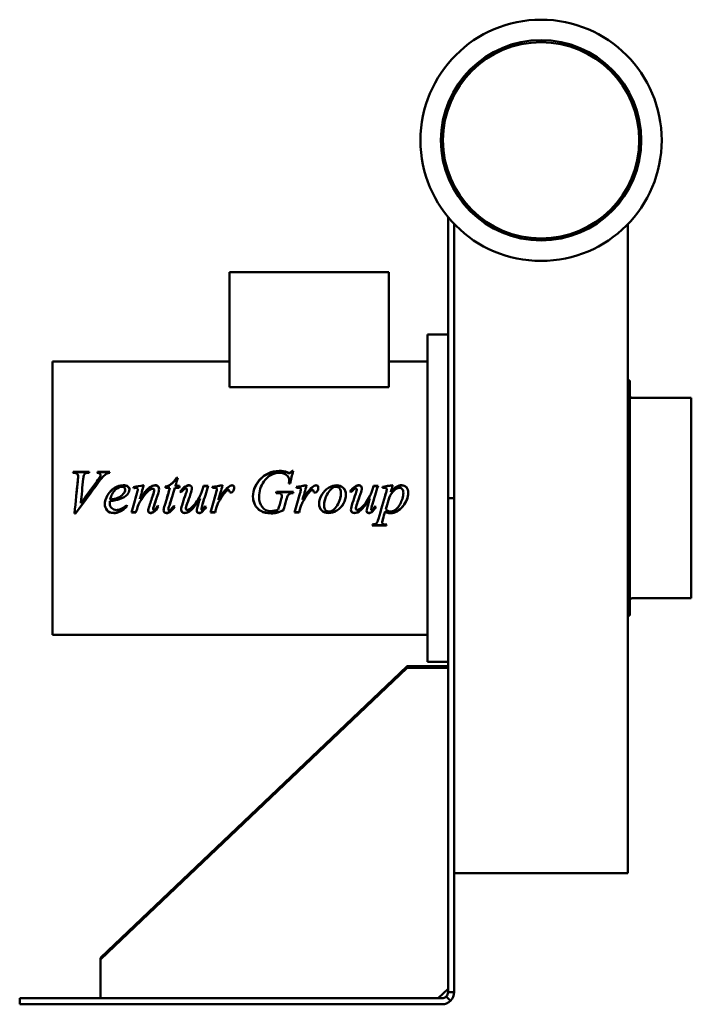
# Model space of a CAD drawing. Header units: millimetres. Extents: x 256 to 584, y 56 to 538.
import ezdxf

# ---------------------------------------------------------------- set-up
doc = ezdxf.new("R2010")
doc.units = ezdxf.units.MM
doc.header["$LTSCALE"] = 2
doc.layers.add('Widoczne (ISO)', color=7, linetype='Continuous', lineweight=50)

msp = doc.modelspace()

# ---------------------------------------------------------------- linework, layer by layer
at = {"layer": 'Widoczne (ISO)'}
for p, q in [((465.3, 303.8), (465.3, 441.24)), ((468.3, 437.88), (468.3, 296.1)), ((553.3, 296.1), (553.3, 437.88)), ((358.3, 358), (358.3, 414.27)), ((358.3, 414.27), (436.3, 414.27)), ((436.3, 358), (436.3, 414.27)), ((455.3, 383.77), (455.3, 223.77)), ((455.3, 383.77), (465.3, 383.77)), ((271.8, 370.57), (271.8, 236.97)), ((358.3, 370.57), (271.8, 370.57)), ((455.3, 370.57), (436.3, 370.57)), ((554.3, 361.3), (553.3, 361.3)), ((554.3, 246.3), (554.3, 361.3)), ((436.3, 358), (358.3, 358)), ((584.3, 352.8), (555.3, 352.8)), ((584.3, 254.8), (584.3, 352.8)), ((282.25, 316.15), (281.72, 316.15)), ((281.86, 316.68), (289.77, 316.68)), ((281.86, 316.49), (281.86, 316.68)), ((281.86, 316.49), (289.71, 316.49)), ((284.3, 314.46), (284.3, 314.62)), ((293.79, 316.68), (299.79, 316.68)), ((293.79, 316.49), (293.79, 316.68)), ((293.79, 316.49), (299.73, 316.49)), ((295, 314.18), (295, 314.33)), ((295.21, 314.95), (295.21, 315.12)), ((332.43, 313.75), (333.09, 313.75)), ((332.43, 313.6), (332.43, 313.75)), ((332.43, 313.6), (333.04, 313.6)), ((386.62, 316.24), (386.62, 316.43)), ((388.94, 317.13), (389.48, 317.13)), ((388.94, 316.93), (388.94, 317.13)), ((388.94, 316.93), (389.43, 316.93)), ((329.23, 308.82), (326.98, 308.82)), ((327.12, 309.32), (327.12, 309.4)), ((329.23, 308.74), (329.23, 308.82)), ((333.69, 308.82), (331.6, 308.82)), ((331.9, 309.76), (333.94, 309.76)), ((331.9, 309.67), (331.9, 309.76)), ((331.9, 309.67), (333.91, 309.67)), ((336.75, 309.38), (336.75, 309.47)), ((345.31, 308.47), (345.31, 308.54)), ((345.65, 309.76), (347.89, 309.76)), ((345.65, 309.67), (345.65, 309.76)), ((345.65, 309.67), (347.86, 309.67)), ((387.99, 310.9), (387.45, 310.9)), ((387.58, 312.39), (387.58, 312.52)), ((419.87, 309.38), (419.87, 309.47)), ((428.43, 308.47), (428.43, 308.54)), ((428.77, 309.76), (431.01, 309.76)), ((428.77, 309.67), (428.77, 309.76)), ((428.77, 309.67), (430.99, 309.67)), ((433.17, 309.36), (433.17, 308.79)), ((303.58, 303.9), (303.58, 303.9)), ((307.3, 307.92), (307.3, 307.99)), ((313.04, 305.98), (313.04, 306.01)), ((313.51, 307.94), (313.51, 308)), ((314.51, 303.47), (314.51, 303.46)), ((321.5, 307.65), (321.5, 307.71)), ((337.55, 308), (337.55, 308.07)), ((343.92, 303.58), (343.92, 303.58)), ((352.16, 308.13), (352.16, 308.2)), ((381.58, 306.24), (381.18, 306.24)), ((381.34, 306.81), (389.64, 306.81)), ((381.34, 306.77), (381.34, 306.81)), ((381.34, 306.77), (389.63, 306.77)), ((393.28, 308.13), (393.28, 308.2)), ((420.67, 308), (420.67, 308.07)), ((427.04, 303.58), (427.04, 303.58)), ((435.29, 307.99), (435.29, 308.05)), ((437.22, 306.67), (437.22, 306.71)), ((465.3, 303.8), (465.3, 62.2)), ((468.3, 303.8), (465.3, 303.8)), ((285.59, 301.36), (285.59, 301.37)), ((299.75, 301.15), (299.75, 301.11)), ((299.84, 302.36), (299.84, 302.34)), ((304.56, 303.29), (304.56, 303.28)), ((313.3, 299.27), (313.3, 299.2)), ((328.92, 300.2), (328.92, 300.15)), ((337.01, 298.77), (337.01, 298.7)), ((351.78, 298.71), (351.78, 298.63)), ((352.48, 300.68), (352.48, 300.64)), ((386.14, 302.81), (386.14, 302.79)), ((392.91, 298.71), (392.91, 298.63)), ((393.61, 300.68), (393.61, 300.64)), ((420.13, 298.77), (420.13, 298.7)), ((436.08, 302.74), (436.08, 302.73)), ((283.07, 296.32), (282.53, 296.32)), ((283.07, 296.43), (282.54, 296.43)), ((283.07, 296.43), (283.07, 296.32)), ((312.58, 296.78), (310.38, 296.78)), ((312.58, 296.88), (310.41, 296.88)), ((312.58, 296.88), (312.58, 296.78)), ((321, 298.48), (321, 298.4)), ((328.43, 298.31), (328.43, 298.22)), ((329.12, 297.06), (329.12, 296.96)), ((344.59, 298.42), (344.59, 298.34)), ((344.8, 297.04), (344.8, 296.94)), ((351.31, 296.78), (349.05, 296.78)), ((351.31, 296.88), (349.08, 296.88)), ((351.31, 296.88), (351.31, 296.78)), ((384.67, 297.84), (384.67, 297.75)), ((392.43, 296.78), (390.18, 296.78)), ((392.43, 296.88), (390.21, 296.88)), ((392.43, 296.88), (392.43, 296.78)), ((427.71, 298.42), (427.71, 298.34)), ((427.92, 297.04), (427.92, 296.94)), ((434.48, 297.25), (434.48, 297.15)), ((434.82, 298.4), (434.82, 298.32)), ((468.3, 158.08), (468.3, 296.1)), ((553.3, 296.1), (553.3, 120.4)), ((435.16, 290.4), (428.22, 290.4)), ((435.16, 290.6), (428.27, 290.6)), ((433.06, 292.12), (433.06, 291.94)), ((435.16, 290.6), (435.16, 290.4)), ((584.3, 254.8), (555.3, 254.8)), ((554.3, 246.3), (553.3, 246.3)), ((455.3, 236.97), (271.8, 236.97)), ((464.8, 221.65), (445.51, 221.65)), ((455.3, 223.77), (465.3, 223.77)), ((445.16, 221.51), (295.45, 79.13)), ((295.45, 78.2), (445.16, 220.58)), ((445.51, 220.72), (464.8, 220.72)), ((468.3, 62.2), (468.3, 158.08)), ((553.3, 120.4), (468.3, 120.4)), ((295.3, 78.79), (295.3, 77.87)), ((295.3, 59.52), (295.3, 77.87)), ((465.3, 63.8), (460.47, 59.2)), ((460.47, 59.2), (465.3, 63.8)), ((255.7, 59.2), (256.7, 59.2)), ((255.7, 59.2), (255.7, 56.2)), ((462.3, 59.2), (256.7, 59.2)), ((295.3, 59.52), (295.3, 59.52)), ((464.42, 60.08), (466.55, 57.95)), ((465.3, 62.2), (466.62, 62.2)), ((466.62, 62.2), (468.3, 62.2)), ((256.7, 56.2), (255.7, 56.2)), ((256.7, 56.2), (462.3, 56.2))]:
    msp.add_line(p, q, dxfattribs=at)
for radius in [59, 49, 48]:
    msp.add_circle((510.8, 478.8), radius, dxfattribs=at)
for centre, radius, start, end in [((555.3, 353.8), 1, 180, 270), ((555.3, 253.8), 1, 90, 180), ((462.3, 62.2), 3, 270, 315), ((462.3, 62.2), 6, 270, 315)]:
    msp.add_arc(centre, radius, start, end, dxfattribs=at)
for centre, major_axis, start_param, end_param in [((445.51, 221.17), (-0.5, 0), 4.712389, 5.497787), ((464.8, 221.17), (0.5, 0), 0, 1.570796), ((445.51, 220.25), (0.5, 0), 1.570796, 2.356194), ((464.8, 220.25), (0.5, 0), 0, 1.570796), ((295.8, 78.79), (-0.5, 0), 5.497787, 6.283185), ((295.8, 77.87), (-0.5, 0), 5.497787, 6.283185), ((295.8, 59.52), (-0.5, 0), 0, 0.741074), ((295.8, 59.52), (-0.5, 0), 0, 0.740847)]:
    msp.add_ellipse(centre, major_axis=major_axis, ratio=0.951057, start_param=start_param, end_param=end_param, dxfattribs=at)
for points in [[(281.72, 316.15), (281.76, 316.33), (281.81, 316.51), (281.86, 316.68)], [(281.77, 316.15), (281.8, 316.26), (281.83, 316.38), (281.86, 316.49)], [(284.18, 312.93), (284.26, 313.77), (284.3, 314.33), (284.3, 314.62)], [(284.18, 312.79), (284.26, 313.62), (284.3, 314.18), (284.3, 314.46)], [(286.78, 313.22), (286.38, 309.28), (285.99, 305.3), (285.59, 301.32)], [(287.07, 315.04), (286.98, 314.83), (286.88, 314.22), (286.78, 313.22)], [(289.77, 316.68), (289.72, 316.51), (289.66, 316.33), (289.61, 316.15)], [(293.4, 311.96), (294.25, 313.1), (294.78, 313.89), (295, 314.33)], [(293.4, 311.83), (294.25, 312.96), (294.78, 313.74), (295, 314.18)], [(293.61, 316.15), (293.67, 316.33), (293.73, 316.51), (293.79, 316.68)], [(293.67, 316.15), (293.71, 316.26), (293.75, 316.38), (293.79, 316.49)], [(295, 314.33), (295.14, 314.63), (295.21, 314.9), (295.21, 315.12)], [(295, 314.18), (295.14, 314.47), (295.21, 314.73), (295.21, 314.95)], [(299.64, 316.15), (299.16, 316.11), (298.78, 316.02), (298.5, 315.88)], [(299.79, 316.68), (299.74, 316.51), (299.69, 316.33), (299.64, 316.15)], [(333.09, 313.75), (332.69, 312.43), (332.29, 311.1), (331.9, 309.76)], [(382.73, 316.15), (379.63, 316.15), (377.11, 314.75), (375.15, 311.91)], [(377.19, 315.88), (378.95, 316.72), (380.8, 317.13), (382.73, 317.13)], [(377.19, 315.7), (378.95, 316.52), (380.8, 316.93), (382.73, 316.93)], [(382.73, 317.13), (384.16, 317.13), (385.45, 316.9), (386.62, 316.43)], [(382.73, 316.93), (384.16, 316.93), (385.45, 316.7), (386.62, 316.24)], [(386.62, 316.43), (387.09, 316.24), (387.43, 316.15), (387.65, 316.15)], [(386.62, 316.24), (387.09, 316.06), (387.43, 315.97), (387.65, 315.97)], [(389.48, 317.13), (388.98, 315.07), (388.49, 312.99), (387.99, 310.9)], [(282.53, 296.32), (283.08, 301.84), (283.63, 307.43), (284.18, 312.93)], [(294.33, 311.6), (290.58, 306.53), (286.82, 301.39), (283.07, 296.32)], [(283.27, 303.77), (283.58, 306.78), (283.88, 309.8), (284.18, 312.79)], [(285.59, 301.32), (288.19, 304.87), (290.79, 308.43), (293.4, 311.96)], [(287.38, 303.77), (289.39, 306.46), (291.39, 309.16), (293.4, 311.83)], [(311.34, 309.19), (313.03, 309.5), (314.73, 309.8), (316.42, 310.1)], [(311.47, 308.65), (311.43, 308.83), (311.38, 309.01), (311.34, 309.19)], [(311.36, 309.11), (313.04, 309.41), (314.71, 309.71), (316.39, 310)], [(312.01, 308.74), (311.83, 308.71), (311.65, 308.68), (311.47, 308.65)], [(312.61, 308.8), (312.51, 308.8), (312.3, 308.78), (312.01, 308.74)], [(316.42, 310.1), (315.78, 307.9), (315.15, 305.68), (314.51, 303.46)], [(320.78, 308.38), (320.49, 308.38), (320.13, 308.26), (319.71, 308.02)], [(326.65, 300.29), (327.51, 303.13), (328.37, 305.98), (329.23, 308.82)], [(326.98, 308.82), (327.03, 309.01), (327.07, 309.21), (327.12, 309.4)], [(327, 308.82), (327.04, 308.99), (327.08, 309.15), (327.12, 309.32)], [(327.7, 303.77), (328.21, 305.43), (328.72, 307.09), (329.23, 308.74)], [(331.6, 308.82), (330.71, 305.93), (329.81, 303.04), (328.92, 300.15)], [(333.94, 309.76), (333.86, 309.45), (333.77, 309.13), (333.69, 308.82)], [(334.2, 306.96), (335.01, 308.1), (335.85, 308.94), (336.75, 309.47)], [(334.22, 306.94), (335.02, 308.05), (335.86, 308.86), (336.75, 309.38)], [(336.75, 309.47), (337.43, 309.89), (338.07, 310.1), (338.64, 310.1)], [(336.75, 309.38), (337.43, 309.8), (338.07, 310.01), (338.64, 310.01)], [(339.98, 308.64), (339.98, 308.11), (339.75, 307.17), (339.3, 305.82)], [(347.89, 309.76), (346.99, 306.8), (346.09, 303.82), (345.2, 300.85)], [(345.31, 308.54), (345.42, 308.95), (345.54, 309.36), (345.65, 309.76)], [(345.31, 308.47), (345.42, 308.87), (345.54, 309.27), (345.65, 309.67)], [(349.92, 309.29), (351.6, 309.56), (353.28, 309.83), (354.97, 310.1)], [(350.11, 308.75), (350.05, 308.93), (349.98, 309.11), (349.92, 309.29)], [(349.95, 309.21), (351.61, 309.48), (353.27, 309.74), (354.94, 310)], [(351.19, 308.88), (351, 308.88), (350.64, 308.84), (350.11, 308.75)], [(351.94, 308.65), (351.75, 308.81), (351.5, 308.88), (351.19, 308.88)], [(352.16, 308.2), (352.16, 308.38), (352.09, 308.54), (351.94, 308.65)], [(354.97, 310.1), (354.28, 307.72), (353.59, 305.33), (352.91, 302.94)], [(352.91, 302.94), (354.65, 305.88), (356.23, 307.94), (357.63, 309.11)], [(353.41, 303.77), (354.95, 306.23), (356.36, 307.99), (357.63, 309.03)], [(357.63, 309.11), (358.44, 309.77), (359.09, 310.1), (359.59, 310.1)], [(357.63, 309.03), (358.44, 309.68), (359.09, 310.01), (359.59, 310.01)], [(360.65, 308.98), (360.65, 308.34), (360.48, 307.73), (360.15, 307.14)], [(375.15, 311.91), (373.59, 309.66), (372.81, 307.12), (372.81, 304.31)], [(387.45, 310.9), (387.54, 311.64), (387.58, 312.18), (387.58, 312.52)], [(387.46, 310.9), (387.54, 311.57), (387.58, 312.07), (387.58, 312.39)], [(391.05, 309.29), (392.73, 309.56), (394.41, 309.83), (396.09, 310.1)], [(391.24, 308.75), (391.18, 308.93), (391.11, 309.11), (391.05, 309.29)], [(391.07, 309.21), (392.74, 309.48), (394.4, 309.74), (396.07, 310)], [(392.32, 308.88), (392.12, 308.88), (391.76, 308.84), (391.24, 308.75)], [(393.07, 308.65), (392.88, 308.81), (392.62, 308.88), (392.32, 308.88)], [(393.28, 308.2), (393.28, 308.38), (393.21, 308.54), (393.07, 308.65)], [(396.09, 310.1), (395.41, 307.72), (394.72, 305.33), (394.04, 302.94)], [(394.04, 302.94), (395.78, 305.88), (397.35, 307.94), (398.76, 309.11)], [(394.53, 303.77), (396.08, 306.23), (397.49, 307.99), (398.76, 309.03)], [(398.76, 309.11), (399.56, 309.77), (400.22, 310.1), (400.72, 310.1)], [(398.76, 309.03), (399.56, 309.68), (400.22, 310.01), (400.72, 310.01)], [(401.78, 308.98), (401.78, 308.34), (401.61, 307.73), (401.27, 307.14)], [(417.32, 306.96), (418.13, 308.1), (418.98, 308.94), (419.87, 309.47)], [(417.34, 306.94), (418.14, 308.05), (418.98, 308.86), (419.87, 309.38)], [(419.87, 309.47), (420.56, 309.89), (421.19, 310.1), (421.76, 310.1)], [(419.87, 309.38), (420.56, 309.8), (421.19, 310.01), (421.76, 310.01)], [(423.1, 308.64), (423.1, 308.11), (422.88, 307.17), (422.42, 305.82)], [(431.01, 309.76), (430.11, 306.8), (429.22, 303.82), (428.32, 300.85)], [(428.43, 308.54), (428.55, 308.95), (428.66, 309.36), (428.77, 309.76)], [(428.43, 308.47), (428.55, 308.87), (428.66, 309.27), (428.77, 309.67)], [(433.17, 309.36), (434.85, 309.61), (436.52, 309.85), (438.2, 310.1)], [(433.17, 309.27), (434.84, 309.52), (436.51, 309.76), (438.17, 310)], [(434.36, 308.88), (434.08, 308.88), (433.68, 308.85), (433.17, 308.79)], [(438.2, 310.1), (437.88, 308.98), (437.55, 307.85), (437.22, 306.71)], [(288.56, 303.77), (286.73, 301.32), (284.9, 298.87), (283.07, 296.43)], [(285.83, 303.77), (285.75, 302.96), (285.67, 302.16), (285.59, 301.36)], [(299.93, 303.05), (301.43, 303.22), (302.64, 303.5), (303.58, 303.9)], [(300.14, 303.77), (300.07, 303.54), (300, 303.31), (299.93, 303.07)], [(303.23, 303.77), (303.35, 303.81), (303.47, 303.86), (303.58, 303.9)], [(308.4, 305.64), (307.53, 304.67), (306.25, 303.88), (304.56, 303.28)], [(305.74, 303.77), (305.37, 303.6), (304.98, 303.44), (304.56, 303.29)], [(309.4, 307.97), (309.4, 307.15), (309.06, 306.38), (308.4, 305.64)], [(310.38, 296.78), (311.26, 299.84), (312.15, 302.93), (313.04, 306.01)], [(312.39, 303.77), (312.61, 304.5), (312.82, 305.24), (313.04, 305.98)], [(313.04, 306.01), (313.35, 307.11), (313.51, 307.77), (313.51, 308)], [(313.04, 305.98), (313.35, 307.06), (313.51, 307.71), (313.51, 307.94)], [(314.6, 303.77), (314.57, 303.67), (314.54, 303.57), (314.51, 303.47)], [(314.51, 303.47), (314.51, 303.47), (314.51, 303.47), (314.51, 303.47)], [(315.71, 303.77), (315.34, 303.21), (314.95, 302.62), (314.56, 301.97)], [(319.17, 300.07), (319.82, 302.04), (320.47, 304.02), (321.13, 306)], [(320.39, 303.77), (320.64, 304.5), (320.88, 305.23), (321.13, 305.96)], [(321.13, 306), (321.38, 306.74), (321.5, 307.31), (321.5, 307.71)], [(321.13, 305.96), (321.38, 306.69), (321.5, 307.25), (321.5, 307.65)], [(323.38, 305.85), (322.7, 303.8), (322.02, 301.74), (321.34, 299.69)], [(322.69, 303.77), (322.24, 302.43), (321.79, 301.09), (321.34, 299.75)], [(323.86, 308.18), (323.86, 307.6), (323.7, 306.82), (323.38, 305.85)], [(330.04, 303.77), (329.67, 302.58), (329.29, 301.39), (328.92, 300.2)], [(334.66, 306.63), (334.5, 306.74), (334.35, 306.85), (334.2, 306.96)], [(335.46, 301.47), (335.97, 302.99), (336.48, 304.51), (336.99, 306.03)], [(336.23, 303.77), (336.48, 304.51), (336.74, 305.25), (336.99, 305.99)], [(336.99, 306.03), (337.36, 307.12), (337.55, 307.8), (337.55, 308.07)], [(336.99, 305.99), (337.36, 307.07), (337.55, 307.74), (337.55, 308)], [(339.3, 305.82), (338.76, 304.25), (338.22, 302.68), (337.68, 301.11)], [(338.59, 303.77), (338.29, 302.89), (337.98, 302.02), (337.68, 301.15)], [(342.53, 298.91), (342.7, 299.58), (343.16, 301.14), (343.92, 303.58)], [(346.08, 303.77), (345.78, 302.81), (345.49, 301.85), (345.2, 300.89)], [(349.05, 296.78), (349.93, 299.82), (350.81, 302.88), (351.68, 305.93)], [(351.06, 303.77), (351.27, 304.48), (351.48, 305.19), (351.68, 305.9)], [(351.68, 305.93), (352, 307), (352.16, 307.75), (352.16, 308.2)], [(351.68, 305.9), (352, 306.95), (352.16, 307.69), (352.16, 308.13)], [(353.14, 303.77), (353.07, 303.49), (352.99, 303.22), (352.91, 302.95)], [(356.21, 306.58), (355.39, 305.63), (354.5, 304.38), (353.55, 302.84)], [(354.14, 303.77), (353.94, 303.47), (353.75, 303.17), (353.55, 302.86)], [(357.37, 307.74), (357.11, 307.6), (356.72, 307.21), (356.21, 306.58)], [(357.84, 307.86), (357.67, 307.86), (357.51, 307.82), (357.37, 307.74)], [(358.12, 307.74), (358.04, 307.82), (357.95, 307.86), (357.84, 307.86)], [(358.25, 307.37), (358.23, 307.55), (358.19, 307.68), (358.12, 307.74)], [(360.15, 307.14), (359.92, 306.69), (359.58, 306.47), (359.13, 306.47)], [(372.81, 304.3), (372.81, 304.12), (372.81, 303.94), (372.82, 303.77)], [(381.18, 306.24), (381.23, 306.43), (381.29, 306.62), (381.34, 306.81)], [(381.19, 306.24), (381.24, 306.42), (381.29, 306.59), (381.34, 306.77)], [(383.59, 305.82), (383.18, 306.1), (382.51, 306.24), (381.58, 306.24)], [(383.97, 305), (383.97, 305.36), (383.84, 305.63), (383.59, 305.82)], [(383.66, 303.3), (383.87, 304.01), (383.97, 304.57), (383.97, 305)], [(383.79, 303.77), (383.91, 304.25), (383.97, 304.66), (383.97, 304.98)], [(383.97, 304.98), (383.97, 304.98), (383.97, 304.99), (383.97, 304.99)], [(386.94, 305.11), (386.78, 304.85), (386.51, 304.08), (386.14, 302.79)], [(386.43, 303.77), (386.35, 303.49), (386.25, 303.17), (386.14, 302.81)], [(389.64, 306.81), (389.59, 306.62), (389.54, 306.43), (389.49, 306.24)], [(390.18, 296.78), (391.06, 299.82), (391.93, 302.88), (392.81, 305.93)], [(392.19, 303.77), (392.4, 304.48), (392.6, 305.19), (392.81, 305.9)], [(392.81, 305.93), (393.13, 307), (393.28, 307.75), (393.28, 308.2)], [(392.81, 305.9), (393.13, 306.95), (393.28, 307.69), (393.28, 308.13)], [(394.27, 303.77), (394.19, 303.49), (394.11, 303.22), (394.04, 302.95)], [(397.34, 306.58), (396.52, 305.63), (395.63, 304.38), (394.67, 302.84)], [(395.26, 303.77), (395.07, 303.47), (394.87, 303.17), (394.67, 302.86)], [(398.5, 307.74), (398.23, 307.6), (397.85, 307.21), (397.34, 306.58)], [(398.97, 307.86), (398.8, 307.86), (398.64, 307.82), (398.5, 307.74)], [(399.25, 307.74), (399.17, 307.82), (399.08, 307.86), (398.97, 307.86)], [(399.38, 307.37), (399.36, 307.55), (399.31, 307.68), (399.25, 307.74)], [(401.27, 307.14), (401.05, 306.69), (400.71, 306.47), (400.26, 306.47)], [(405.28, 303.77), (404.84, 302.55), (404.62, 301.34), (404.62, 300.14)], [(412.53, 303.77), (412.76, 304.66), (412.88, 305.57), (412.88, 306.48)], [(412.88, 306.48), (412.88, 306.48), (412.88, 306.49), (412.88, 306.49)], [(417.78, 306.63), (417.62, 306.74), (417.47, 306.85), (417.32, 306.96)], [(418.58, 301.47), (419.09, 302.99), (419.6, 304.51), (420.11, 306.03)], [(419.35, 303.77), (419.61, 304.51), (419.86, 305.25), (420.11, 305.99)], [(420.11, 306.03), (420.48, 307.12), (420.67, 307.8), (420.67, 308.07)], [(420.11, 305.99), (420.48, 307.07), (420.67, 307.74), (420.67, 308)], [(422.42, 305.82), (421.88, 304.25), (421.34, 302.68), (420.8, 301.11)], [(421.71, 303.77), (421.41, 302.89), (421.1, 302.02), (420.8, 301.15)], [(425.65, 298.91), (425.82, 299.58), (426.28, 301.14), (427.04, 303.58)], [(429.2, 303.77), (428.9, 302.81), (428.61, 301.85), (428.32, 300.89)], [(431.23, 293.65), (432.47, 297.91), (433.71, 302.23), (434.95, 306.53)], [(434.15, 303.77), (434.42, 304.67), (434.68, 305.58), (434.95, 306.49)], [(434.95, 306.53), (435.18, 307.35), (435.29, 307.86), (435.29, 308.05)], [(434.95, 306.49), (435.18, 307.3), (435.29, 307.79), (435.29, 307.99)], [(436.43, 303.77), (436.3, 303.43), (436.18, 303.09), (436.08, 302.74)], [(443.03, 303.77), (443.29, 304.64), (443.41, 305.5), (443.41, 306.35)], [(443.41, 306.35), (443.41, 306.35), (443.41, 306.36), (443.41, 306.36)], [(299.84, 302.36), (299.78, 301.87), (299.75, 301.47), (299.75, 301.15)], [(299.84, 302.34), (299.78, 301.85), (299.75, 301.44), (299.75, 301.11)], [(304.56, 303.29), (303.44, 302.89), (301.86, 302.58), (299.84, 302.36)], [(304.56, 303.28), (303.44, 302.88), (301.86, 302.56), (299.84, 302.34)], [(299.93, 303.07), (299.94, 303.07), (299.94, 303.07), (299.94, 303.07)], [(308.33, 299.92), (306, 297.67), (303.79, 296.55), (301.68, 296.55)], [(308.35, 299.89), (306.02, 297.58), (303.8, 296.44), (301.68, 296.44)], [(308.06, 300.31), (308.15, 300.17), (308.25, 300.03), (308.35, 299.89)], [(313.3, 299.27), (313.06, 298.47), (312.82, 297.68), (312.58, 296.88)], [(313.3, 299.2), (313.06, 298.39), (312.82, 297.58), (312.58, 296.78)], [(314.56, 301.97), (314.06, 301.15), (313.64, 300.24), (313.3, 299.27)], [(314.56, 301.94), (314.06, 301.11), (313.64, 300.19), (313.3, 299.2)], [(318.59, 297.64), (318.59, 298.12), (318.79, 298.92), (319.17, 300.07)], [(321.34, 299.75), (321.11, 299.06), (321, 298.63), (321, 298.48)], [(321.34, 299.69), (321.11, 298.98), (321, 298.56), (321, 298.4)], [(323.63, 299.73), (322.77, 298.48), (321.96, 297.61), (321.19, 297.09)], [(323.66, 299.71), (322.79, 298.42), (321.97, 297.52), (321.19, 296.99)], [(321.7, 298.11), (322.16, 298.51), (322.66, 299.14), (323.2, 299.98)], [(323.2, 299.98), (323.35, 299.89), (323.51, 299.8), (323.66, 299.71)], [(326.14, 297.87), (326.14, 298.4), (326.31, 299.21), (326.65, 300.29)], [(328.92, 300.2), (328.59, 299.23), (328.43, 298.6), (328.43, 298.31)], [(328.92, 300.15), (328.59, 299.16), (328.43, 298.52), (328.43, 298.22)], [(331.52, 299.69), (330.68, 298.43), (329.88, 297.55), (329.12, 297.06)], [(331.55, 299.67), (330.7, 298.37), (329.89, 297.46), (329.12, 296.96)], [(329.66, 298.22), (329.86, 298.42), (330.33, 299.02), (331.06, 300.03)], [(331.06, 300.03), (331.23, 299.91), (331.39, 299.79), (331.55, 299.67)], [(334.67, 298.08), (334.67, 298.82), (334.93, 299.95), (335.46, 301.47)], [(337.68, 301.15), (337.23, 299.9), (337.01, 299.1), (337.01, 298.77)], [(337.68, 301.11), (337.23, 299.84), (337.01, 299.03), (337.01, 298.7)], [(342.34, 297.59), (342.34, 297.93), (342.4, 298.37), (342.53, 298.91)], [(345.2, 300.89), (344.79, 299.59), (344.59, 298.76), (344.59, 298.42)], [(345.2, 300.85), (344.79, 299.52), (344.59, 298.69), (344.59, 298.34)], [(346.87, 299.55), (346.2, 298.39), (345.51, 297.56), (344.8, 297.04)], [(346.9, 299.53), (346.22, 298.33), (345.52, 297.47), (344.8, 296.94)], [(346.45, 299.87), (346.6, 299.76), (346.75, 299.64), (346.9, 299.53)], [(351.78, 298.71), (351.62, 298.1), (351.46, 297.49), (351.31, 296.88)], [(351.78, 298.63), (351.62, 298.01), (351.46, 297.39), (351.31, 296.78)], [(352.48, 300.68), (352.07, 299.59), (351.84, 298.93), (351.78, 298.71)], [(352.48, 300.64), (352.07, 299.53), (351.84, 298.86), (351.78, 298.63)], [(353.55, 302.86), (353.13, 302.21), (352.78, 301.49), (352.48, 300.68)], [(353.55, 302.84), (353.13, 302.19), (352.78, 301.45), (352.48, 300.64)], [(352.91, 302.95), (352.91, 302.96), (352.91, 302.96), (352.91, 302.96)], [(382.21, 298.16), (382.69, 299.87), (383.17, 301.58), (383.66, 303.3)], [(386.14, 302.81), (385.65, 301.15), (385.16, 299.49), (384.67, 297.84)], [(386.14, 302.79), (385.65, 301.11), (385.16, 299.43), (384.67, 297.75)], [(392.91, 298.71), (392.75, 298.1), (392.59, 297.49), (392.43, 296.88)], [(392.91, 298.63), (392.75, 298.01), (392.59, 297.39), (392.43, 296.78)], [(393.61, 300.68), (393.2, 299.59), (392.96, 298.93), (392.91, 298.71)], [(393.61, 300.64), (393.2, 299.53), (392.96, 298.86), (392.91, 298.63)], [(394.67, 302.86), (394.26, 302.21), (393.9, 301.49), (393.61, 300.68)], [(394.67, 302.84), (394.26, 302.19), (393.9, 301.45), (393.61, 300.64)], [(394.04, 302.95), (394.04, 302.96), (394.04, 302.96), (394.04, 302.96)], [(404.62, 300.14), (404.62, 300.13), (404.62, 300.12), (404.62, 300.11)], [(417.79, 298.08), (417.79, 298.82), (418.06, 299.95), (418.58, 301.47)], [(420.8, 301.15), (420.35, 299.9), (420.13, 299.1), (420.13, 298.77)], [(420.8, 301.11), (420.35, 299.84), (420.13, 299.03), (420.13, 298.7)], [(425.46, 297.59), (425.46, 297.93), (425.52, 298.37), (425.65, 298.91)], [(428.32, 300.89), (427.91, 299.59), (427.71, 298.76), (427.71, 298.42)], [(428.32, 300.85), (427.91, 299.52), (427.71, 298.69), (427.71, 298.34)], [(429.99, 299.55), (429.32, 298.39), (428.63, 297.56), (427.92, 297.04)], [(430.02, 299.53), (429.34, 298.33), (428.64, 297.47), (427.92, 296.94)], [(429.57, 299.87), (429.72, 299.76), (429.87, 299.64), (430.02, 299.53)], [(436.08, 302.74), (435.66, 301.3), (435.24, 299.85), (434.82, 298.4)], [(436.08, 302.73), (435.66, 301.26), (435.24, 299.79), (434.82, 298.32)], [(321.19, 297.09), (320.65, 296.73), (320.16, 296.55), (319.74, 296.55)], [(321.19, 296.99), (320.65, 296.62), (320.16, 296.44), (319.74, 296.44)], [(321.32, 297.93), (321.42, 297.93), (321.55, 297.99), (321.7, 298.11)], [(329.12, 297.06), (328.61, 296.72), (328.08, 296.55), (327.55, 296.55)], [(329.12, 296.96), (328.61, 296.61), (328.08, 296.44), (327.55, 296.44)], [(328.79, 297.74), (329.01, 297.74), (329.3, 297.9), (329.66, 298.22)], [(344.8, 297.04), (344.34, 296.71), (343.88, 296.55), (343.43, 296.55)], [(344.8, 296.94), (344.34, 296.6), (343.88, 296.44), (343.43, 296.44)], [(427.92, 297.04), (427.46, 296.71), (427, 296.55), (426.55, 296.55)], [(427.92, 296.94), (427.46, 296.6), (427, 296.44), (426.55, 296.44)], [(434.48, 297.25), (434.11, 296.01), (433.75, 294.77), (433.38, 293.53)], [(434.48, 297.15), (434.11, 295.89), (433.75, 294.63), (433.38, 293.37)], [(434.82, 298.32), (435.43, 297.61), (436.26, 297.25), (437.3, 297.25)], [(428.22, 290.4), (428.27, 290.58), (428.32, 290.75), (428.37, 290.93)], [(433.38, 293.53), (433.16, 292.81), (433.06, 292.34), (433.06, 292.12)], [(433.38, 293.37), (433.16, 292.64), (433.06, 292.17), (433.06, 291.94)], [(435.31, 290.93), (435.26, 290.75), (435.21, 290.58), (435.16, 290.4)], [(435.26, 290.93), (435.22, 290.82), (435.19, 290.71), (435.16, 290.6)], [(464.42, 60.08), (464.98, 60.63), (465.3, 61.41), (465.3, 62.2)], [(468.3, 62.2), (468.3, 60.63), (467.66, 59.06), (466.55, 57.95)]]:
    msp.add_open_spline(points, degree=3, dxfattribs=at)
for points, knots in [([(284.3, 314.62), (284.3, 315.06), (284.13, 315.43), (283.81, 315.72), (283.48, 316.01), (282.96, 316.15), (282.25, 316.15)], [0, 0, 0, 0, 1, 1, 1, 2, 2, 2, 2]), ([(289.61, 316.15), (288.75, 316.14), (288.16, 316.05), (287.84, 315.89), (287.53, 315.72), (287.27, 315.44), (287.07, 315.04)], [0, 0, 0, 0, 1, 1, 1, 2, 2, 2, 2]), ([(295.21, 315.12), (295.21, 315.38), (295.1, 315.61), (294.88, 315.8), (294.65, 315.99), (294.23, 316.11), (293.61, 316.15)], [0, 0, 0, 0, 1, 1, 1, 2, 2, 2, 2]), ([(298.5, 315.88), (297.95, 315.62), (297.41, 315.24), (296.88, 314.73), (296.34, 314.22), (295.5, 313.18), (294.33, 311.6)], [0, 0, 0, 0, 1, 1, 1, 2, 2, 2, 2]), ([(327.12, 309.4), (328.21, 309.7), (329.13, 310.14), (329.89, 310.72), (330.64, 311.31), (331.49, 312.32), (332.43, 313.75)], [0, 0, 0, 0, 1, 1, 1, 2, 2, 2, 2]), ([(327.12, 309.32), (328.21, 309.61), (329.13, 310.04), (329.89, 310.62), (330.64, 311.19), (331.49, 312.19), (332.43, 313.6)], [0, 0, 0, 0, 1, 1, 1, 2, 2, 2, 2]), ([(369.84, 304.51), (369.84, 306.24), (370.2, 307.88), (370.92, 309.44), (371.65, 310.99), (372.55, 312.3), (373.64, 313.36), (374.73, 314.43), (375.91, 315.27), (377.19, 315.88)], [0, 0, 0, 0, 1, 1, 1, 2, 2, 2, 3, 3, 3, 3]), ([(369.84, 304.51), (369.84, 306.21), (370.2, 307.83), (370.92, 309.35), (371.65, 310.88), (372.55, 312.17), (373.64, 313.22), (374.73, 314.27), (375.91, 315.1), (377.19, 315.7)], [0.002175, 0.002175, 0.002175, 0.002175, 1, 1, 1, 2, 2, 2, 3, 3, 3, 3]), ([(387.58, 312.52), (387.58, 313.48), (387.15, 314.33), (386.29, 315.06), (385.43, 315.79), (384.24, 316.15), (382.73, 316.15)], [0, 0, 0, 0, 1, 1, 1, 2, 2, 2, 2]), ([(387.65, 316.15), (387.89, 316.15), (388.09, 316.21), (388.27, 316.32), (388.44, 316.43), (388.67, 316.7), (388.94, 317.13)], [0, 0, 0, 0, 1, 1, 1, 2, 2, 2, 2]), ([(387.65, 315.97), (387.89, 315.97), (388.09, 316.02), (388.27, 316.13), (388.44, 316.24), (388.67, 316.51), (388.94, 316.93)], [0, 0, 0, 0, 1, 1, 1, 2, 2, 2, 2]), ([(297.34, 300.77), (297.34, 302.24), (297.79, 303.74), (298.69, 305.27), (299.6, 306.8), (300.73, 307.99), (302.1, 308.83), (303.47, 309.68), (304.87, 310.1), (306.32, 310.1)], [0, 0, 0, 0, 1, 1, 1, 2, 2, 2, 3, 3, 3, 3]), ([(297.95, 303.77), (298.15, 304.26), (298.39, 304.75), (298.69, 305.25), (299.6, 306.75), (300.73, 307.92), (302.1, 308.76), (303.47, 309.59), (304.87, 310.01), (306.32, 310.01)], [0.670472, 0.670472, 0.670472, 0.670472, 1, 1, 1, 2, 2, 2, 3, 3, 3, 3]), ([(305.77, 309.37), (304.73, 309.37), (303.64, 308.84), (302.48, 307.77), (301.33, 306.71), (300.48, 305.14), (299.93, 303.05)], [0, 0, 0, 0, 1, 1, 1, 2, 2, 2, 2]), ([(307.3, 307.99), (307.3, 308.4), (307.17, 308.73), (306.9, 308.99), (306.64, 309.24), (306.26, 309.37), (305.77, 309.37)], [0, 0, 0, 0, 1, 1, 1, 2, 2, 2, 2]), ([(306.32, 310.1), (307.37, 310.1), (308.14, 309.89), (308.64, 309.47), (309.14, 309.05), (309.4, 308.55), (309.4, 307.97)], [0, 0, 0, 0, 1, 1, 1, 2, 2, 2, 2]), ([(306.32, 310.01), (307.37, 310.01), (308.14, 309.8), (308.64, 309.38), (309.14, 308.97), (309.39, 308.49), (309.39, 307.94)], [0, 0, 0, 0, 1, 1, 1, 1.98353, 1.98353, 1.98353, 1.98353]), ([(313.51, 308), (313.51, 308.21), (313.43, 308.39), (313.25, 308.56), (313.08, 308.72), (312.86, 308.8), (312.61, 308.8)], [0, 0, 0, 0, 1, 1, 1, 2, 2, 2, 2]), ([(314.51, 303.46), (316.47, 306.18), (317.97, 307.96), (319.02, 308.82), (320.06, 309.68), (321.07, 310.1), (322.04, 310.1)], [0, 0, 0, 0, 1, 1, 1, 2, 2, 2, 2]), ([(314.73, 303.77), (316.58, 306.27), (318.01, 307.93), (319.02, 308.74), (320.06, 309.59), (321.07, 310.01), (322.04, 310.01)], [0.037632, 0.037632, 0.037632, 0.037632, 1, 1, 1, 2, 2, 2, 2]), ([(321.5, 307.71), (321.5, 307.91), (321.43, 308.07), (321.29, 308.19), (321.15, 308.32), (320.98, 308.38), (320.78, 308.38)], [0, 0, 0, 0, 1, 1, 1, 2, 2, 2, 2]), ([(322.04, 310.1), (322.56, 310.1), (323, 309.93), (323.34, 309.57), (323.68, 309.21), (323.86, 308.75), (323.86, 308.18)], [0, 0, 0, 0, 1, 1, 1, 2, 2, 2, 2]), ([(322.04, 310.01), (322.56, 310.01), (323, 309.83), (323.34, 309.48), (323.68, 309.13), (323.85, 308.69), (323.86, 308.15)], [0, 0, 0, 0, 1, 1, 1, 1.98117, 1.98117, 1.98117, 1.98117]), ([(337.07, 308.49), (336.82, 308.49), (336.58, 308.42), (336.33, 308.27), (336.09, 308.13), (335.53, 307.58), (334.66, 306.63)], [0, 0, 0, 0, 1, 1, 1, 2, 2, 2, 2]), ([(337.55, 308.07), (337.55, 308.18), (337.5, 308.27), (337.4, 308.36), (337.3, 308.45), (337.19, 308.49), (337.07, 308.49)], [0, 0, 0, 0, 1, 1, 1, 2, 2, 2, 2]), ([(337.71, 298.08), (338.05, 298.08), (338.49, 298.24), (339.04, 298.56), (339.58, 298.88), (340.3, 299.6), (341.21, 300.72), (342.11, 301.84), (342.86, 302.89), (343.45, 303.87), (344.04, 304.85), (344.66, 306.41), (345.31, 308.54)], [0, 0, 0, 0, 1, 1, 1, 2, 2, 2, 3, 3, 3, 4, 4, 4, 4]), ([(338.64, 310.1), (339.04, 310.1), (339.36, 309.97), (339.61, 309.69), (339.86, 309.41), (339.98, 309.06), (339.98, 308.64)], [0, 0, 0, 0, 1, 1, 1, 2, 2, 2, 2]), ([(338.64, 310.01), (339.04, 310.01), (339.36, 309.87), (339.61, 309.6), (339.85, 309.34), (339.98, 309), (339.98, 308.6)], [0, 0, 0, 0, 1, 1, 1, 1.970193, 1.970193, 1.970193, 1.970193]), ([(343.38, 303.77), (343.4, 303.8), (343.43, 303.84), (343.45, 303.87), (344.04, 304.84), (344.66, 306.37), (345.31, 308.47)], [2.963982, 2.963982, 2.963982, 2.963982, 3, 3, 3, 4, 4, 4, 4]), ([(359.59, 310.1), (359.92, 310.1), (360.18, 310.01), (360.37, 309.82), (360.56, 309.63), (360.65, 309.35), (360.65, 308.98)], [0, 0, 0, 0, 1, 1, 1, 2, 2, 2, 2]), ([(359.59, 310.01), (359.92, 310.01), (360.18, 309.92), (360.37, 309.73), (360.55, 309.55), (360.65, 309.28), (360.65, 308.94)], [0, 0, 0, 0, 1, 1, 1, 1.96909, 1.96909, 1.96909, 1.96909]), ([(400.72, 310.1), (401.05, 310.1), (401.3, 310.01), (401.49, 309.82), (401.69, 309.63), (401.78, 309.35), (401.78, 308.98)], [0, 0, 0, 0, 1, 1, 1, 2, 2, 2, 2]), ([(400.72, 310.01), (401.05, 310.01), (401.3, 309.92), (401.49, 309.73), (401.68, 309.55), (401.77, 309.28), (401.78, 308.94)], [0, 0, 0, 0, 1, 1, 1, 1.96909, 1.96909, 1.96909, 1.96909]), ([(402.21, 301.05), (402.21, 302.49), (402.62, 303.95), (403.46, 305.4), (404.29, 306.85), (405.4, 308), (406.79, 308.84), (408.18, 309.68), (409.52, 310.1), (410.82, 310.1)], [0, 0, 0, 0, 1, 1, 1, 2, 2, 2, 3, 3, 3, 3]), ([(402.69, 303.77), (402.89, 304.3), (403.14, 304.84), (403.46, 305.37), (404.29, 306.81), (405.4, 307.94), (406.79, 308.77), (408.18, 309.6), (409.52, 310.01), (410.82, 310.01)], [0.625205, 0.625205, 0.625205, 0.625205, 1, 1, 1, 2, 2, 2, 3, 3, 3, 3]), ([(410.46, 309.34), (409.01, 309.34), (407.67, 308.31), (406.45, 306.24), (405.23, 304.17), (404.62, 302.12), (404.62, 300.08)], [0, 0, 0, 0, 1, 1, 1, 2, 2, 2, 2]), ([(412.88, 306.52), (412.88, 307.43), (412.65, 308.13), (412.21, 308.61), (411.76, 309.1), (411.18, 309.34), (410.46, 309.34)], [0, 0, 0, 0, 1, 1, 1, 2, 2, 2, 2]), ([(410.82, 310.1), (412.12, 310.1), (413.2, 309.68), (414.04, 308.83), (414.87, 307.97), (415.29, 306.87), (415.29, 305.51)], [0, 0, 0, 0, 1, 1, 1, 2, 2, 2, 2]), ([(410.82, 310.01), (412.12, 310.01), (413.2, 309.59), (414.04, 308.75), (414.87, 307.91), (415.29, 306.83), (415.29, 305.49)], [0, 0, 0, 0, 1, 1, 1, 1.996976, 1.996976, 1.996976, 1.996976]), ([(420.2, 308.49), (419.95, 308.49), (419.7, 308.42), (419.45, 308.27), (419.21, 308.13), (418.65, 307.58), (417.78, 306.63)], [0, 0, 0, 0, 1, 1, 1, 2, 2, 2, 2]), ([(420.67, 308.07), (420.67, 308.18), (420.62, 308.27), (420.52, 308.36), (420.42, 308.45), (420.32, 308.49), (420.2, 308.49)], [0, 0, 0, 0, 1, 1, 1, 2, 2, 2, 2]), ([(420.83, 298.08), (421.17, 298.08), (421.61, 298.24), (422.16, 298.56), (422.7, 298.88), (423.43, 299.6), (424.33, 300.72), (425.23, 301.84), (425.98, 302.89), (426.57, 303.87), (427.16, 304.85), (427.78, 306.41), (428.43, 308.54)], [0, 0, 0, 0, 1, 1, 1, 2, 2, 2, 3, 3, 3, 4, 4, 4, 4]), ([(421.76, 310.1), (422.16, 310.1), (422.48, 309.97), (422.73, 309.69), (422.98, 309.41), (423.1, 309.06), (423.1, 308.64)], [0, 0, 0, 0, 1, 1, 1, 2, 2, 2, 2]), ([(421.76, 310.01), (422.16, 310.01), (422.48, 309.87), (422.73, 309.6), (422.97, 309.34), (423.1, 309), (423.1, 308.6)], [0, 0, 0, 0, 1, 1, 1, 1.970193, 1.970193, 1.970193, 1.970193]), ([(426.5, 303.77), (426.53, 303.8), (426.55, 303.84), (426.57, 303.87), (427.16, 304.84), (427.78, 306.37), (428.43, 308.47)], [2.963982, 2.963982, 2.963982, 2.963982, 3, 3, 3, 4, 4, 4, 4]), ([(435.29, 308.05), (435.29, 308.31), (435.22, 308.52), (435.06, 308.66), (434.91, 308.81), (434.68, 308.88), (434.36, 308.88)], [0, 0, 0, 0, 1, 1, 1, 2, 2, 2, 2]), ([(441.58, 308.82), (440.51, 308.82), (439.44, 308.21), (438.38, 307), (437.33, 305.79), (436.56, 304.36), (436.08, 302.73)], [0, 0, 0, 0, 1, 1, 1, 2, 2, 2, 2]), ([(437.22, 306.71), (438.29, 307.98), (439.24, 308.86), (440.08, 309.36), (440.92, 309.85), (441.78, 310.1), (442.66, 310.1)], [0, 0, 0, 0, 1, 1, 1, 2, 2, 2, 2]), ([(437.22, 306.67), (438.29, 307.91), (439.24, 308.78), (440.08, 309.27), (440.92, 309.76), (441.78, 310.01), (442.66, 310.01)], [0, 0, 0, 0, 1, 1, 1, 2, 2, 2, 2]), ([(443.41, 306.39), (443.41, 307.17), (443.23, 307.77), (442.87, 308.19), (442.5, 308.61), (442.07, 308.82), (441.58, 308.82)], [0, 0, 0, 0, 1, 1, 1, 2, 2, 2, 2]), ([(442.66, 310.1), (443.53, 310.1), (444.28, 309.76), (444.9, 309.07), (445.52, 308.38), (445.83, 307.48), (445.83, 306.37)], [0, 0, 0, 0, 1, 1, 1, 2, 2, 2, 2]), ([(442.66, 310.01), (443.53, 310.01), (444.28, 309.67), (444.9, 308.99), (445.52, 308.32), (445.83, 307.44), (445.83, 306.35)], [0, 0, 0, 0, 1, 1, 1, 1.994536, 1.994536, 1.994536, 1.994536]), ([(303.58, 303.9), (304.82, 304.45), (305.75, 305.1), (306.37, 305.85), (306.99, 306.6), (307.3, 307.31), (307.3, 307.99)], [0, 0, 0, 0, 1, 1, 1, 2, 2, 2, 2]), ([(303.58, 303.9), (304.82, 304.44), (305.75, 305.08), (306.37, 305.82), (306.99, 306.56), (307.3, 307.26), (307.3, 307.92)], [0, 0, 0, 0, 1, 1, 1, 2, 2, 2, 2]), ([(319.71, 308.02), (318.92, 307.58), (318.1, 306.86), (317.25, 305.84), (316.4, 304.82), (315.51, 303.52), (314.56, 301.94)], [0, 0, 0, 0, 1, 1, 1, 2, 2, 2, 2]), ([(343.92, 303.58), (342.19, 300.84), (340.74, 298.97), (339.57, 297.96), (338.4, 296.94), (337.32, 296.44), (336.34, 296.44)], [0, 0, 0, 0, 1, 1, 1, 2, 2, 2, 2]), ([(343.92, 303.58), (342.19, 300.89), (340.74, 299.04), (339.57, 298.04), (338.4, 297.04), (337.32, 296.55), (336.34, 296.55)], [0, 0, 0, 0, 1, 1, 1, 2, 2, 2, 2]), ([(359.13, 306.47), (358.9, 306.47), (358.71, 306.54), (358.55, 306.69), (358.4, 306.84), (358.29, 307.06), (358.25, 307.37)], [0, 0, 0, 0, 1, 1, 1, 2, 2, 2, 2]), ([(378.79, 296.32), (376.69, 296.32), (374.98, 296.71), (373.68, 297.5), (372.37, 298.29), (371.4, 299.33), (370.78, 300.63), (370.15, 301.93), (369.84, 303.22), (369.84, 304.51)], [0, 0, 0, 0, 1, 1, 1, 2, 2, 2, 3, 3, 3, 3]), ([(378.79, 296.43), (376.69, 296.43), (374.98, 296.82), (373.68, 297.59), (372.37, 298.37), (371.4, 299.4), (370.78, 300.68), (370.27, 301.71), (369.97, 302.74), (369.87, 303.77)], [0, 0, 0, 0, 1, 1, 1, 2, 2, 2, 2.807439, 2.807439, 2.807439, 2.807439]), ([(372.81, 304.31), (372.81, 302.45), (373.29, 300.84), (374.26, 299.49), (375.23, 298.13), (376.73, 297.46), (378.76, 297.46)], [0, 0, 0, 0, 1, 1, 1, 2, 2, 2, 2]), ([(389.49, 306.24), (388.73, 306.23), (388.18, 306.14), (387.83, 305.97), (387.49, 305.8), (387.19, 305.52), (386.94, 305.11)], [0, 0, 0, 0, 1, 1, 1, 2, 2, 2, 2]), ([(400.26, 306.47), (400.03, 306.47), (399.84, 306.54), (399.68, 306.69), (399.52, 306.84), (399.42, 307.06), (399.38, 307.37)], [0, 0, 0, 0, 1, 1, 1, 2, 2, 2, 2]), ([(415.29, 305.51), (415.29, 304.02), (414.9, 302.56), (414.12, 301.12), (413.33, 299.68), (412.24, 298.54), (410.85, 297.7), (409.45, 296.85), (408.1, 296.44), (406.78, 296.44)], [0, 0, 0, 0, 1, 1, 1, 2, 2, 2, 3, 3, 3, 3]), ([(415.11, 303.77), (414.92, 302.89), (414.59, 302.02), (414.12, 301.16), (413.33, 299.74), (412.24, 298.61), (410.85, 297.79), (409.45, 296.96), (408.1, 296.55), (406.78, 296.55)], [0.393537, 0.393537, 0.393537, 0.393537, 1, 1, 1, 2, 2, 2, 3, 3, 3, 3]), ([(407.12, 297.17), (408.52, 297.17), (409.83, 298.19), (411.05, 300.25), (412.27, 302.3), (412.88, 304.4), (412.88, 306.52)], [0, 0, 0, 0, 1, 1, 1, 2, 2, 2, 2]), ([(427.04, 303.58), (425.31, 300.84), (423.86, 298.97), (422.69, 297.96), (421.52, 296.94), (420.44, 296.44), (419.46, 296.44)], [0, 0, 0, 0, 1, 1, 1, 2, 2, 2, 2]), ([(427.04, 303.58), (425.31, 300.89), (423.86, 299.04), (422.69, 298.04), (421.52, 297.04), (420.44, 296.55), (419.46, 296.55)], [0, 0, 0, 0, 1, 1, 1, 2, 2, 2, 2]), ([(445.83, 306.37), (445.83, 304.2), (444.95, 302), (443.19, 299.77), (441.43, 297.54), (439.39, 296.44), (437.06, 296.44)], [0, 0, 0, 0, 1, 1, 1, 2, 2, 2, 2]), ([(445.41, 303.77), (444.99, 302.47), (444.25, 301.15), (443.19, 299.83), (441.43, 297.64), (439.39, 296.55), (437.06, 296.55)], [0.398361, 0.398361, 0.398361, 0.398361, 1, 1, 1, 2, 2, 2, 2]), ([(437.3, 297.25), (437.83, 297.25), (438.35, 297.39), (438.89, 297.67), (439.42, 297.95), (439.95, 298.37), (440.46, 298.93), (440.97, 299.49), (441.43, 300.14), (441.84, 300.87), (442.25, 301.6), (442.61, 302.46), (442.93, 303.45), (443.25, 304.44), (443.41, 305.42), (443.41, 306.39)], [0, 0, 0, 0, 1, 1, 1, 2, 2, 2, 3, 3, 3, 4, 4, 4, 5, 5, 5, 5]), ([(301.68, 296.55), (300.24, 296.55), (299.16, 296.99), (298.43, 297.87), (297.71, 298.76), (297.34, 299.73), (297.34, 300.79)], [0, 0, 0, 0, 1, 1, 1, 1.993746, 1.993746, 1.993746, 1.993746]), ([(301.68, 296.44), (300.24, 296.44), (299.16, 296.88), (298.43, 297.78), (297.7, 298.69), (297.34, 299.68), (297.34, 300.77)], [0, 0, 0, 0, 1, 1, 1, 2, 2, 2, 2]), ([(299.75, 301.11), (299.75, 300.24), (300.07, 299.5), (300.7, 298.88), (301.33, 298.27), (302.1, 297.96), (303.01, 297.96)], [0, 0, 0, 0, 1, 1, 1, 2, 2, 2, 2]), ([(303.01, 297.96), (303.73, 297.96), (304.42, 298.11), (305.08, 298.4), (305.75, 298.68), (306.74, 299.32), (308.06, 300.31)], [0, 0, 0, 0, 1, 1, 1, 2, 2, 2, 2]), ([(337.01, 298.7), (337.01, 298.5), (337.07, 298.35), (337.2, 298.24), (337.32, 298.13), (337.49, 298.08), (337.71, 298.08)], [0, 0, 0, 0, 1, 1, 1, 2, 2, 2, 2]), ([(344.87, 297.87), (345, 297.87), (345.14, 297.94), (345.29, 298.08), (345.45, 298.22), (345.83, 298.82), (346.45, 299.87)], [0, 0, 0, 0, 1, 1, 1, 2, 2, 2, 2]), ([(406.78, 296.55), (405.43, 296.55), (404.33, 296.97), (403.48, 297.81), (402.63, 298.65), (402.21, 299.74), (402.21, 301.07)], [0, 0, 0, 0, 1, 1, 1, 1.995154, 1.995154, 1.995154, 1.995154]), ([(406.78, 296.44), (405.43, 296.44), (404.33, 296.86), (403.48, 297.72), (402.63, 298.58), (402.21, 299.69), (402.21, 301.05)], [0, 0, 0, 0, 1, 1, 1, 2, 2, 2, 2]), ([(404.62, 300.08), (404.62, 299.15), (404.86, 298.43), (405.33, 297.92), (405.81, 297.42), (406.4, 297.17), (407.12, 297.17)], [0, 0, 0, 0, 1, 1, 1, 2, 2, 2, 2]), ([(420.13, 298.7), (420.13, 298.5), (420.19, 298.35), (420.32, 298.24), (420.44, 298.13), (420.62, 298.08), (420.83, 298.08)], [0, 0, 0, 0, 1, 1, 1, 2, 2, 2, 2]), ([(427.99, 297.87), (428.12, 297.87), (428.26, 297.94), (428.41, 298.08), (428.57, 298.22), (428.95, 298.82), (429.57, 299.87)], [0, 0, 0, 0, 1, 1, 1, 2, 2, 2, 2]), ([(319.74, 296.55), (319.39, 296.55), (319.11, 296.65), (318.9, 296.87), (318.71, 297.07), (318.6, 297.34), (318.59, 297.68)], [0, 0, 0, 0, 1, 1, 1, 1.957501, 1.957501, 1.957501, 1.957501]), ([(319.74, 296.44), (319.39, 296.44), (319.11, 296.54), (318.9, 296.76), (318.7, 296.98), (318.59, 297.27), (318.59, 297.64)], [0, 0, 0, 0, 1, 1, 1, 2, 2, 2, 2]), ([(321, 298.4), (321, 298.27), (321.03, 298.16), (321.1, 298.07), (321.17, 297.98), (321.25, 297.93), (321.32, 297.93)], [0, 0, 0, 0, 1, 1, 1, 2, 2, 2, 2]), ([(327.55, 296.55), (327.13, 296.55), (326.8, 296.68), (326.54, 296.94), (326.28, 297.19), (326.15, 297.52), (326.14, 297.91)], [0, 0, 0, 0, 1, 1, 1, 1.966895, 1.966895, 1.966895, 1.966895]), ([(327.55, 296.44), (327.13, 296.44), (326.8, 296.57), (326.54, 296.83), (326.27, 297.1), (326.14, 297.44), (326.14, 297.87)], [0, 0, 0, 0, 1, 1, 1, 2, 2, 2, 2]), ([(328.43, 298.22), (328.43, 298.07), (328.47, 297.95), (328.54, 297.87), (328.61, 297.78), (328.69, 297.74), (328.79, 297.74)], [0, 0, 0, 0, 1, 1, 1, 2, 2, 2, 2]), ([(336.34, 296.55), (335.87, 296.55), (335.48, 296.7), (335.15, 297), (334.84, 297.3), (334.68, 297.67), (334.67, 298.13)], [0, 0, 0, 0, 1, 1, 1, 1.973054, 1.973054, 1.973054, 1.973054]), ([(336.34, 296.44), (335.87, 296.44), (335.48, 296.59), (335.15, 296.9), (334.83, 297.21), (334.67, 297.6), (334.67, 298.08)], [0, 0, 0, 0, 1, 1, 1, 2, 2, 2, 2]), ([(343.43, 296.55), (343.1, 296.55), (342.84, 296.65), (342.64, 296.87), (342.45, 297.07), (342.34, 297.33), (342.34, 297.64)], [0, 0, 0, 0, 1, 1, 1, 1.959063, 1.959063, 1.959063, 1.959063]), ([(343.43, 296.44), (343.1, 296.44), (342.84, 296.54), (342.64, 296.76), (342.44, 296.98), (342.34, 297.25), (342.34, 297.59)], [0, 0, 0, 0, 1, 1, 1, 2, 2, 2, 2]), ([(344.59, 298.34), (344.59, 298.18), (344.62, 298.06), (344.66, 297.98), (344.71, 297.9), (344.78, 297.87), (344.87, 297.87)], [0, 0, 0, 0, 1, 1, 1, 2, 2, 2, 2]), ([(378.76, 297.46), (379.26, 297.46), (379.73, 297.5), (380.18, 297.59), (380.63, 297.68), (381.3, 297.87), (382.21, 298.16)], [0, 0, 0, 0, 1, 1, 1, 2, 2, 2, 2]), ([(384.67, 297.84), (383.32, 297.28), (382.23, 296.9), (381.4, 296.71), (380.58, 296.53), (379.71, 296.43), (378.79, 296.43)], [0, 0, 0, 0, 1, 1, 1, 2, 2, 2, 2]), ([(384.67, 297.75), (383.32, 297.18), (382.23, 296.8), (381.4, 296.61), (380.58, 296.42), (379.71, 296.32), (378.79, 296.32)], [0, 0, 0, 0, 1, 1, 1, 2, 2, 2, 2]), ([(419.46, 296.55), (418.99, 296.55), (418.6, 296.7), (418.28, 297), (417.96, 297.3), (417.8, 297.67), (417.79, 298.13)], [0, 0, 0, 0, 1, 1, 1, 1.973054, 1.973054, 1.973054, 1.973054]), ([(419.46, 296.44), (418.99, 296.44), (418.6, 296.59), (418.28, 296.9), (417.95, 297.21), (417.79, 297.6), (417.79, 298.08)], [0, 0, 0, 0, 1, 1, 1, 2, 2, 2, 2]), ([(426.55, 296.55), (426.23, 296.55), (425.96, 296.65), (425.76, 296.87), (425.57, 297.07), (425.47, 297.33), (425.46, 297.64)], [0, 0, 0, 0, 1, 1, 1, 1.959063, 1.959063, 1.959063, 1.959063]), ([(426.55, 296.44), (426.23, 296.44), (425.96, 296.54), (425.76, 296.76), (425.56, 296.98), (425.46, 297.25), (425.46, 297.59)], [0, 0, 0, 0, 1, 1, 1, 2, 2, 2, 2]), ([(427.71, 298.34), (427.71, 298.18), (427.74, 298.06), (427.79, 297.98), (427.83, 297.9), (427.9, 297.87), (427.99, 297.87)], [0, 0, 0, 0, 1, 1, 1, 2, 2, 2, 2]), ([(437.06, 296.55), (436.57, 296.55), (436.13, 296.6), (435.75, 296.7), (435.37, 296.8), (434.95, 296.98), (434.48, 297.25)], [0, 0, 0, 0, 1, 1, 1, 2, 2, 2, 2]), ([(437.06, 296.44), (436.57, 296.44), (436.13, 296.49), (435.75, 296.59), (435.37, 296.69), (434.95, 296.88), (434.48, 297.15)], [0, 0, 0, 0, 1, 1, 1, 2, 2, 2, 2]), ([(428.37, 290.93), (429.28, 290.97), (429.9, 291.13), (430.22, 291.39), (430.54, 291.66), (430.88, 292.41), (431.23, 293.65)], [0, 0, 0, 0, 1, 1, 1, 2, 2, 2, 2]), ([(433.06, 291.94), (433.06, 291.73), (433.11, 291.54), (433.23, 291.39), (433.34, 291.24), (433.53, 291.13), (433.78, 291.05), (434.04, 290.97), (434.55, 290.93), (435.31, 290.93)], [0, 0, 0, 0, 1, 1, 1, 2, 2, 2, 3, 3, 3, 3])]:
    msp.add_open_spline(points, degree=3, knots=knots, dxfattribs=at)

doc.saveas('drawing.dxf')
